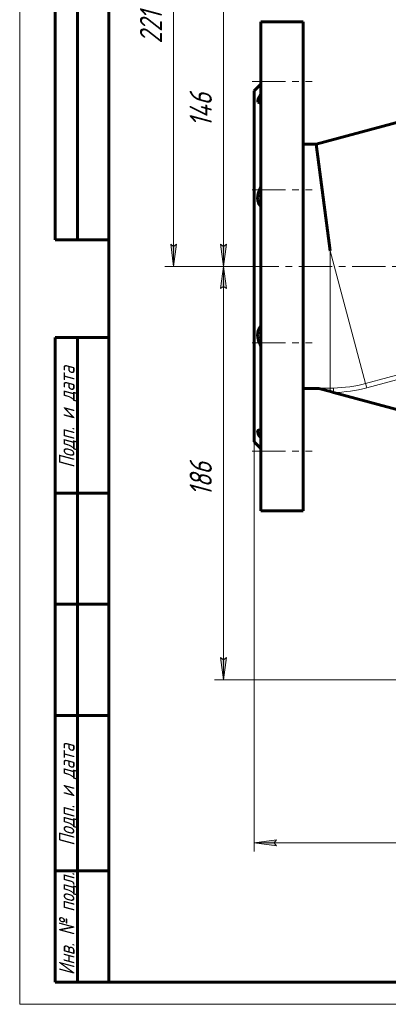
# Model space of a CAD drawing. Header units: millimetres. Extents: x 0 to 594, y 0 to 420.
# Tile 1 of 29: x 0 to 83, y 0 to 222. Entities that reach past the tile are written whole.
import ezdxf

# ---------------------------------------------------------------- set-up
doc = ezdxf.new("R2010")
doc.units = ezdxf.units.MM
for name, pattern in [('K5LT_AXLED', [12, 7.5, -1.5, 1.5, -1.5]), ('K5LT_BASIC', [0]), ('K5LT_THIN', [0])]:
    doc.linetypes.add(name, pattern=pattern)
doc.layers.add('Системный слой', color=7, linetype='Continuous')
doc.layers.add('Системный слой (1)', color=7, linetype='Continuous', true_color=0x6c6c6c)
doc.styles.add('KDIMTEXTSTYLE', font='txt', dxfattribs={"width": 0.96, "oblique": 15, "height": 5})
doc.styles.add('KTEXTSTYLE', font='txt', dxfattribs={"width": 0.96, "height": 5})
doc.dimstyles.new('KDIMSTYLE (0.50)', dxfattribs={"dimtxt": 5, "dimasz": 1, "dimexe": 2, "dimexo": 0, "dimgap": 1, "dimtad": 1, "dimlfac": 2, "dimtxsty": 'KDIMTEXTSTYLE', "dimsah": 1, "dimcen": 0, "dimdle": 1, "dimadec": 0, "dimazin": 0, "dimtfac": 0.667, "dimtmove": 0, "dimatfit": 3, "dimfxl": 1, "dimtvp": 1, "dimtolj": 1, "dimtzin": 0, "dimarcsym": 0})

# ---------------------------------------------------------------- blocks, each defined once
blk = doc.blocks.new('U41')
at = {"layer": 'Системный слой (1)', "color": 143, "linetype": 'K5LT_BASIC', "lineweight": 60, "true_color": 0x33acca}
for p, q in [((53.89, 204.23), (53.53, 203.49)), ((53.53, 203.49), (53.53, 203)), ((53.53, 203), (53.89, 202.84)), ((53.89, 202.84), (53.99, 202.85)), ((53.99, 202.85), (54.11, 202.87)), ((54.11, 202.87), (54.23, 202.9))]:
    blk.add_line(p, q, dxfattribs=at)
blk = doc.blocks.new('D0')
at = {"layer": 'Системный слой (1)'}
for points in [[(57.23, 36.35), (57.73, 37), (52.73, 36.35), (57.73, 35.69)], [(227.73, 36.35), (222.73, 37), (223.23, 36.35), (222.73, 35.69)]]:
    blk.add_hatch(color=7, dxfattribs=at).paths.add_polyline_path(points)
at = {"layer": 'Системный слой (1)', "color": 7, "linetype": 'K5LT_THIN', "lineweight": 18, "true_color": 0xffffff}
for p, q in [((52.73, 126.52), (52.73, 34.35)), ((227.73, 126.52), (227.73, 34.35)), ((52.73, 36.35), (57.73, 37)), ((57.73, 35.69), (52.73, 36.35)), ((57.73, 37), (57.23, 36.35)), ((57.23, 36.35), (57.73, 35.69)), ((223.23, 36.35), (222.73, 37)), ((222.73, 37), (227.73, 36.35)), ((227.73, 36.35), (222.73, 35.69)), ((222.73, 35.69), (223.23, 36.35))]:
    blk.add_line(p, q, dxfattribs=at)
blk.add_wipeout([(134.89, 37.35), (134.89, 44.73), (145.15, 44.73), (145.15, 37.35)]).dxf.layer = 'Системный слой (1)'
blk.add_line((52.73, 36.35), (227.73, 36.35), dxfattribs=at)
at = {"layer": 'Системный слой (1)', "color": 7, "insert": (134.89, 43.93), "char_height": 5, "attachment_point": 1, "style": 'KTEXTSTYLE'}
blk.add_mtext('\\fArial|b0|c204|p34;\\H5.0;\\W1.000;\\Q15;\\fGOST Type AU|b0|i0|c204|p34;\\Q15;\\W0.960;350', dxfattribs=at)
blk = doc.blocks.new('KDIMARROW_01')
at = {"layer": 'Системный слой'}
blk.add_hatch(color=0, dxfattribs=at).paths.add_polyline_path([(-5, -0.66), (0, 0), (-5, 0.66), (-4.5, 0)])
at = {"layer": 'Системный слой', "color": 0, "linetype": 'K5LT_THIN', "lineweight": 18}
for p, q in [((-4.5, 0), (-5, 0.66)), ((-5, 0.66), (0, 0)), ((0, 0), (-5, -0.66)), ((-5, -0.66), (-4.5, 0))]:
    blk.add_line(p, q, dxfattribs=at)
at = {"layer": 'Системный слой (1)', "color": 0, "linetype": 'K5LT_THIN', "lineweight": 18}
blk.add_line((313.28, 166.02), (312.78, 166.02), dxfattribs=at)
blk = doc.blocks.new('D1')
at = {"layer": 'Системный слой (1)'}
for points in [[(46.45, 161.02), (45.79, 166.02), (45.13, 161.02), (45.79, 161.52)], [(45.79, 73.02), (46.45, 78.02), (45.79, 77.52), (45.13, 78.02)]]:
    blk.add_hatch(color=7, dxfattribs=at).paths.add_polyline_path(points)
at = {"layer": 'Системный слой (1)', "color": 7, "linetype": 'K5LT_THIN', "lineweight": 18, "true_color": 0xffffff}
for p, q in [((52.73, 166.02), (43.79, 166.02)), ((45.13, 161.02), (45.79, 166.02)), ((45.79, 166.02), (46.45, 161.02)), ((45.79, 161.52), (45.13, 161.02)), ((46.45, 161.02), (45.79, 161.52)), ((45.79, 73.02), (45.13, 78.02)), ((45.13, 78.02), (45.79, 77.52)), ((45.79, 77.52), (46.45, 78.02)), ((46.45, 78.02), (45.79, 73.02)), ((85.23, 73.02), (43.79, 73.02))]:
    blk.add_line(p, q, dxfattribs=at)
blk.add_wipeout([(44.79, 114.31), (37.41, 114.31), (37.41, 124.31), (44.79, 124.31)]).dxf.layer = 'Системный слой (1)'
blk.add_line((45.79, 73.02), (45.79, 166.02), dxfattribs=at)
at = {"layer": 'Системный слой (1)', "color": 7, "insert": (38.2, 114.31), "char_height": 5, "attachment_point": 1, "rotation": 90, "style": 'KTEXTSTYLE'}
blk.add_mtext('\\fArial|b0|c204|p34;\\H5.0;\\W1.000;\\Q15;\\fGOST Type AU|b0|i0|c204|p34;\\Q15;\\W0.960;186', dxfattribs=at)
blk = doc.blocks.new('D2')
at = {"layer": 'Системный слой (1)'}
for points in [[(46.45, 234.02), (45.79, 239.02), (45.13, 234.02), (45.79, 234.52)], [(45.79, 166.02), (46.45, 171.02), (45.79, 170.52), (45.13, 171.02)]]:
    blk.add_hatch(color=7, dxfattribs=at).paths.add_polyline_path(points)
at = {"layer": 'Системный слой (1)', "color": 7, "linetype": 'K5LT_THIN', "lineweight": 18, "true_color": 0xffffff}
for p, q in [((134.53, 239.02), (43.79, 239.02)), ((45.13, 234.02), (45.79, 239.02)), ((45.79, 239.02), (46.45, 234.02)), ((45.79, 234.52), (45.13, 234.02)), ((46.45, 234.02), (45.79, 234.52)), ((45.79, 166.02), (45.13, 171.02)), ((45.13, 171.02), (45.79, 170.52)), ((45.79, 170.52), (46.45, 171.02)), ((46.45, 171.02), (45.79, 166.02)), ((52.73, 166.02), (43.79, 166.02))]:
    blk.add_line(p, q, dxfattribs=at)
blk.add_wipeout([(44.79, 197.38), (37.41, 197.38), (37.41, 207.25), (44.79, 207.25)]).dxf.layer = 'Системный слой (1)'
blk.add_line((45.79, 239.02), (45.79, 166.02), dxfattribs=at)
at = {"layer": 'Системный слой (1)', "color": 7, "insert": (38.2, 197.38), "char_height": 5, "attachment_point": 1, "rotation": 90, "style": 'KTEXTSTYLE'}
blk.add_mtext('\\fArial|b0|c204|p34;\\H5.0;\\W1.000;\\Q15;\\fGOST Type AU|b0|i0|c204|p34;\\Q15;\\W0.960;146', dxfattribs=at)
blk = doc.blocks.new('D3')
at = {"layer": 'Системный слой (1)'}
for points in [[(35.26, 271.52), (34.6, 276.52), (33.94, 271.52), (34.6, 272.02)], [(34.6, 166.02), (35.26, 171.02), (34.6, 170.52), (33.94, 171.02)]]:
    blk.add_hatch(color=7, dxfattribs=at).paths.add_polyline_path(points)
at = {"layer": 'Системный слой (1)', "color": 7, "linetype": 'K5LT_THIN', "lineweight": 18, "true_color": 0xffffff}
for p, q in [((138.73, 276.52), (32.6, 276.52)), ((33.94, 271.52), (34.6, 276.52)), ((34.6, 276.52), (35.26, 271.52)), ((34.6, 272.02), (33.94, 271.52)), ((35.26, 271.52), (34.6, 272.02)), ((34.6, 166.02), (33.94, 171.02)), ((33.94, 171.02), (34.6, 170.52)), ((34.6, 170.52), (35.26, 171.02)), ((35.26, 171.02), (34.6, 166.02)), ((52.73, 166.02), (32.6, 166.02))]:
    blk.add_line(p, q, dxfattribs=at)
blk.add_wipeout([(33.6, 216.13), (26.22, 216.13), (26.22, 226), (33.6, 226)]).dxf.layer = 'Системный слой (1)'
blk.add_line((34.6, 166.02), (34.6, 276.52), dxfattribs=at)
at = {"layer": 'Системный слой (1)', "color": 7, "insert": (27.01, 216.13), "char_height": 5, "attachment_point": 1, "rotation": 90, "style": 'KTEXTSTYLE'}
blk.add_mtext('\\fArial|b0|c204|p34;\\H5.0;\\W1.000;\\Q15;\\fGOST Type AU|b0|i0|c204|p34;\\Q15;\\W0.960;221', dxfattribs=at)
blk = doc.blocks.new('U289')
at = {"color": 7, "linetype": 'K5LT_THIN', "lineweight": 18, "true_color": 0xffffff}
for p, q in [((0, 0), (0, 420)), ((594, 0), (0, 0))]:
    blk.add_line(p, q, dxfattribs=at)
at = {"color": 143, "linetype": 'K5LT_BASIC', "lineweight": 60, "true_color": 0x33acca}
for p, q in [((20, 5), (20, 415)), ((8, 172), (8, 292)), ((13, 172), (13, 292)), ((20, 172), (8, 172)), ((8, 5), (8, 150)), ((20, 150), (8, 150)), ((13, 5), (13, 150)), ((20, 115), (8, 115)), ((20, 90), (8, 90)), ((20, 65), (8, 65)), ((20, 30), (8, 30)), ((20, 5), (8, 5)), ((589, 5), (20, 5))]:
    blk.add_line(p, q, dxfattribs=at)
at = {"color": 7, "char_height": 3.5, "attachment_point": 1, "rotation": 90, "style": 'KTEXTSTYLE'}
for s, insert in [('\\fArial|b0|c204|p34;\\H5.0;\\W1.000;\\Q15;\\fGOST Type AU|b0|i0|c204|p34;\\Q15;\\W0.960;\\H3.50;Подп. и дата', (8.82, 120.66)), ('\\fArial|b0|c204|p34;\\H5.0;\\W1.000;\\Q15;\\fGOST Type AU|b0|i0|c204|p34;\\Q15;\\W0.960;\\H3.50;Подп. и дата', (8.82, 35.66)), ('\\fArial|b0|c204|p34;\\H5.0;\\W1.000;\\Q15;\\fGOST Type AU|b0|i0|c204|p34;\\Q15;\\W0.960;\\H3.50;Инв. № подл.', (8.82, 6.57))]:
    blk.add_mtext(s, dxfattribs=dict(at, insert=insert))

msp = doc.modelspace()

# ---------------------------------------------------------------- linework, layer by layer
at = {"layer": 'Системный слой (1)', "color": 143, "linetype": 'K5LT_BASIC', "lineweight": 60, "true_color": 0x33acca}
for p, q in [((54.233, 221.019), (63.733, 221.019)), ((54.233, 221.019), (54.233, 111.019)), ((63.733, 221.019), (63.733, 111.019)), ((54.233, 207.019), (52.733, 205.519)), ((52.733, 205.519), (52.733, 126.519)), ((66.6126, 193.519), (109.4918, 205.0084)), ((63.733, 193.519), (66.6126, 193.519)), ((66.6126, 193.519), (69.7722, 169.519)), ((63.733, 138.519), (67.2722, 138.519)), ((67.2722, 138.519), (67.2722, 138.5821)), ((67.2722, 138.519), (69.8278, 137.8342)), ((69.8278, 137.8342), (70.5581, 137.6385)), ((70.5581, 137.6385), (109.334, 127.2486)), ((54.233, 125.019), (52.733, 126.519)), ((54.233, 111.019), (63.733, 111.019))]:
    msp.add_line(p, q, dxfattribs=at)
at = {"layer": 'Системный слой (1)', "color": 7, "linetype": 'K5LT_THIN', "lineweight": 18, "true_color": 0xffffff}
for p, q in [((69.7722, 169.519), (69.7722, 138.623)), ((69.7722, 169.519), (77.7682, 139.6777)), ((77.7682, 139.6777), (109.0762, 148.0666)), ((78.026, 138.7155), (109.334, 147.1044)), ((77.7682, 139.6777), (78.026, 138.7155)), ((70.5336, 138.6344), (70.5581, 137.6385))]:
    msp.add_line(p, q, dxfattribs=at)
at = {"layer": 'Системный слой (1)', "color": 30, "linetype": 'K5LT_AXLED', "lineweight": 18, "true_color": 0xff8000}
msp.add_line((50.733, 166.019), (204.733, 166.019), dxfattribs=at)
at = {"layer": 'Системный слой (1)', "color": 7, "linetype": 'K5LT_THIN', "lineweight": 18, "true_color": 0xffffff}
for radius in [30.894, 31.8901]:
    msp.add_arc((69.7722, 169.519), radius, 271.412136, 285, dxfattribs=at)
msp.add_ellipse((69.7722, 137.6268), major_axis=(-0.0051, 1), ratio=0.0578813, start_param=4.92103449, end_param=6.19602829, dxfattribs=at)
at = {"layer": 'Системный слой (1)', "color": 143, "linetype": 'K5LT_BASIC', "lineweight": 60, "true_color": 0x33acca}
for points, knots in [([(54.233, 204.766), (54.1582, 204.6596), (54.0365, 204.4798), (53.9281, 204.3063), (53.8853, 204.2348)], [0, 0, 0, 0, 2.90393957, 5, 5, 5, 5]), ([(54.233, 183.9392), (54.1582, 183.8082), (54.0365, 183.5786), (53.9281, 183.3409), (53.8853, 183.2397)], [0, 0, 0, 0, 2.90393957, 5, 5, 5, 5]), ([(53.8853, 183.2397), (53.8277, 183.1039), (53.7232, 182.8298), (53.6166, 182.464), (53.5467, 182.1388), (53.5022, 181.8404), (53.4796, 181.5224), (53.485, 181.2052), (53.5193, 180.8863), (53.5793, 180.6042), (53.6657, 180.3304), (53.7633, 180.0992), (53.9414, 179.7703), (54.1041, 179.5589), (54.233, 179.423)], [0, 0, 0, 0, 1.43587158, 2.8487914, 3.72879805, 4.73545722, 5.88106243, 7.00248396, 8.08929854, 9.3862837, 10.27751986, 11.4757024, 12.44849203, 15, 15, 15, 15]), ([(53.8853, 152.157), (53.8277, 152.0609), (53.7232, 151.8589), (53.6166, 151.5664), (53.5467, 151.2892), (53.5022, 151.0213), (53.4796, 150.7187), (53.485, 150.3979), (53.5193, 150.0555), (53.5793, 149.7323), (53.6657, 149.399), (53.7636, 149.0998), (53.924, 148.6932), (54.0828, 148.3672), (54.2092, 148.1406), (54.233, 148.0988)], [0, 0, 0, 0, 1.53159635, 3.03871082, 3.97738459, 5.05115437, 6.27313326, 7.46931623, 8.62858511, 10.01203594, 10.96268785, 12.24074922, 13.28843065, 15.49607387, 16, 16, 16, 16]), ([(54.233, 152.615), (54.1582, 152.5361), (54.0365, 152.3911), (53.9281, 152.2285), (53.8853, 152.157)], [0, 0, 0, 0, 2.90393957, 5, 5, 5, 5]), ([(53.8853, 129.1944), (53.8277, 129.1944), (53.7232, 129.1828), (53.6106, 129.1322), (53.539, 129.059), (53.4938, 128.964), (53.4775, 128.8426), (53.4929, 128.6911), (53.5363, 128.5196), (53.6218, 128.2928), (53.7434, 128.0474), (53.9295, 127.7232), (54.0896, 127.4774), (54.2171, 127.2946), (54.233, 127.2719)], [0, 0, 0, 0, 1.43587158, 2.8487914, 3.93940441, 4.92845794, 6.2608168, 7.36395701, 8.45598026, 9.74950704, 11.4757024, 12.44849203, 14.68536148, 15, 15, 15, 15]), ([(54.233, 129.1426), (54.1582, 129.1621), (54.0365, 129.1867), (53.9281, 129.1944), (53.8853, 129.1944)], [0, 0, 0, 0, 2.90393957, 5, 5, 5, 5])]:
    msp.add_open_spline(points, degree=3, knots=knots, dxfattribs=at)
at = {"layer": 'Системный слой (1)', "color": 7, "linetype": 'K5LT_THIN', "lineweight": 18, "true_color": 0xffffff}
msp.add_open_spline([(67.2722, 138.5821), (67.3067, 138.5835), (67.3724, 138.586), (67.4697, 138.5893), (67.5653, 138.5921), (67.7128, 138.5962), (67.9369, 138.6014), (68.2699, 138.6078), (68.6994, 138.6142), (69.2113, 138.6196), (69.5814, 138.6221), (69.7722, 138.623)], degree=3, knots=[0, 0, 0, 0, 0.49401749, 0.93837319, 1.39592224, 1.8645457, 3.05625291, 4.61682923, 6.65631663, 9.24363803, 12, 12, 12, 12], dxfattribs=at)
msp.add_open_spline([(69.7722, 138.623), (70.0253, 138.6243), (70.2791, 138.6281), (70.5336, 138.6344)], degree=3, dxfattribs=at)

# ---------------------------------------------------------------- block references
at = {"layer": 'Системный слой (1)'}
msp.add_blockref('U41', (0, 0), dxfattribs=at)

# ---------------------------------------------------------------- next in the draw order: dimensions: what is measured, and where the dimension line sits
at = {"layer": 'Системный слой (1)', "color": 7}
dim = msp.add_linear_dim(base=(52.733, 36.3466), p1=(227.733, 126.519), p2=(52.733, 126.519), dimstyle='KDIMSTYLE (0.50)', override={"dimexo": 0, "dimpost": '\\fGOST Type AU|b0|c204|p34;\\H5.0;\\W0.960;\\Q15;<>', "dimblk1": 'KDIMARROW_01', "dimblk2": 'KDIMARROW_01', "dimse1": 0, "dimse2": 0, "dimclrt": 7, "dimtol": 1, "dimtp": 0, "dimtm": 0, "dimtdec": 5, "dimtolj": 1}, dxfattribs=at)
dim.commit()
dim.dimension.update_dxf_attribs({"geometry": 'D0', "text_midpoint": (140.233, 36.3466), "dimtype": 160})

# ---------------------------------------------------------------- next in the draw order: dimensions: what is measured, and where the dimension line sits
dim = msp.add_linear_dim(base=(45.7881, 73.019), p1=(52.733, 166.019), p2=(85.233, 73.019), angle=90, dimstyle='KDIMSTYLE (0.50)', override={"dimexo": 0, "dimpost": '\\fGOST Type AU|b0|c204|p34;\\H5.0;\\W0.960;\\Q15;<>', "dimblk1": 'KDIMARROW_01', "dimblk2": 'KDIMARROW_01', "dimse1": 0, "dimse2": 0, "dimclrt": 7, "dimtol": 1, "dimtp": 0, "dimtm": 0, "dimtdec": 5, "dimtolj": 1}, dxfattribs=at)
dim.commit()
dim.dimension.update_dxf_attribs({"geometry": 'D1', "text_midpoint": (45.7881, 119.519), "dimtype": 160})

# ---------------------------------------------------------------- next in the draw order: linework, layer by layer
at = {"layer": 'Системный слой (1)', "color": 30, "linetype": 'K5LT_AXLED', "lineweight": 18, "true_color": 0xff8000}
for p, q in [((52.233, 148.7982), (65.733, 148.7982)), ((52.233, 124.4444), (65.733, 124.4444))]:
    msp.add_line(p, q, dxfattribs=at)

# ---------------------------------------------------------------- next in the draw order: dimensions: what is measured, and where the dimension line sits
at = {"layer": 'Системный слой (1)', "color": 7}
dim = msp.add_linear_dim(base=(45.7881, 239.019), p1=(52.733, 166.019), p2=(134.533, 239.019), angle=90, dimstyle='KDIMSTYLE (0.50)', override={"dimexo": 0, "dimpost": '\\fGOST Type AU|b0|c204|p34;\\H5.0;\\W0.960;\\Q15;<>', "dimblk1": 'KDIMARROW_01', "dimblk2": 'KDIMARROW_01', "dimse1": 0, "dimse2": 0, "dimclrt": 7, "dimtol": 1, "dimtp": 0, "dimtm": 0, "dimtdec": 5, "dimtolj": 1}, dxfattribs=at)
dim.commit()
dim.dimension.update_dxf_attribs({"geometry": 'D2', "text_midpoint": (45.7881, 202.519), "dimtype": 160})

# ---------------------------------------------------------------- next in the draw order: dimensions: what is measured, and where the dimension line sits
dim = msp.add_linear_dim(base=(34.5995, 166.019), p1=(138.733, 276.519), p2=(52.733, 166.019), angle=90, dimstyle='KDIMSTYLE (0.50)', override={"dimexo": 0, "dimpost": '\\fGOST Type AU|b0|c204|p34;\\H5.0;\\W0.960;\\Q15;<>', "dimblk1": 'KDIMARROW_01', "dimblk2": 'KDIMARROW_01', "dimse1": 0, "dimse2": 0, "dimclrt": 7, "dimtol": 1, "dimtp": 0, "dimtm": 0, "dimtdec": 5, "dimtolj": 1}, dxfattribs=at)
dim.commit()
dim.dimension.update_dxf_attribs({"geometry": 'D3', "text_midpoint": (34.5995, 221.269), "dimtype": 160})

# ---------------------------------------------------------------- next in the draw order: linework, layer by layer
at = {"layer": 'Системный слой (1)', "color": 30, "linetype": 'K5LT_AXLED', "lineweight": 18, "true_color": 0xff8000}
for p, q in [((52.233, 207.5936), (65.733, 207.5936)), ((52.233, 183.2397), (65.733, 183.2397))]:
    msp.add_line(p, q, dxfattribs=at)

# ---------------------------------------------------------------- next in the draw order: block references
msp.add_blockref('U289', (0, 0))

doc.saveas('drawing.dxf')
